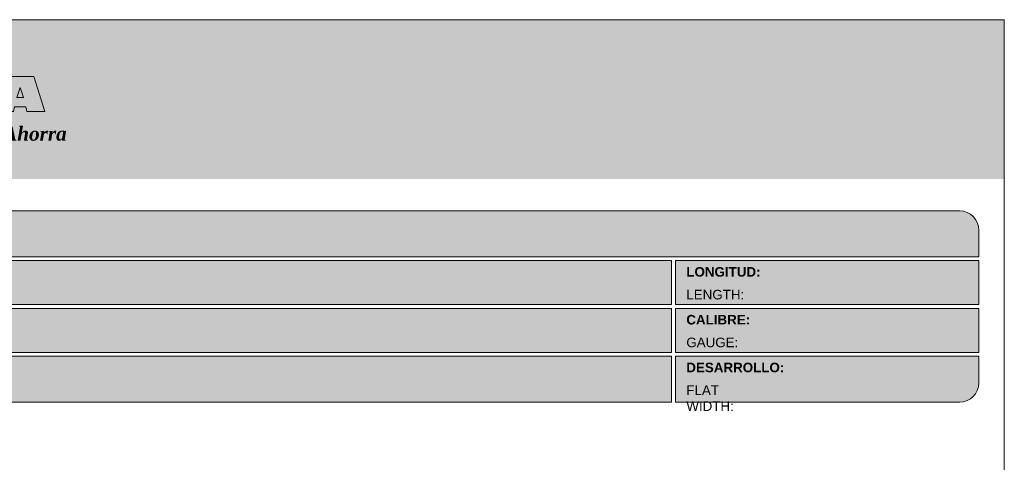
# Model space of a CAD drawing. Header units: millimetres. Extents: x 358.6 to 388.6, y 81.2 to 116.7.
# Tile 2 of 2: x 368.8 to 384.2, y 105.8 to 112.8. Entities that reach past the tile are written whole.
import ezdxf

# ---------------------------------------------------------------- set-up
doc = ezdxf.new("R2010")
doc.units = ezdxf.units.MM
doc.header["$LTSCALE"] = 0.025
doc.layers.get('0').update_dxf_attribs({"lineweight": 5})
doc.layers.add('TEXTO CUADRO DATOS', color=251, linetype='Continuous', lineweight=0)
doc.styles.get("Standard").update_dxf_attribs({"font": 'romand.shx'})

# ---------------------------------------------------------------- blocks, each defined once
blk = doc.blocks.new('LOGO 1')
blk.add_hatch(color=7).paths.add_polyline_path([(362.633524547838, 273.3012676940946), (362.633524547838, 270.8012676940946), (384.2235245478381, 270.8012676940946), (384.2235245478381, 273.3012676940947)])
h = blk.add_hatch(color=7)
h.paths.add_polyline_path([(366.9358659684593, 272.4104305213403), (366.6709453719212, 272.4104305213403), (366.6709453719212, 272.1991139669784), (366.5221127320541, 272.4104305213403), (366.2395855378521, 272.4104305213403), (366.2395855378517, 271.8609844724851), (366.5045061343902, 271.8609844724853), (366.5045061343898, 272.1071001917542), (366.6947223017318, 271.8609844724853), (366.9358659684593, 271.8609844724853)])
h.paths.add_polyline_path([(367.4970415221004, 272.4140725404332, 0.09403921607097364), (367.2339520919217, 272.4140725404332, 0.3497782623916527), (367.0006865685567, 272.2074327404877, 0.09737279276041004), (367.0006865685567, 272.0639822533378, 0.3497782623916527), (367.2339520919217, 271.8573424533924, 0.09403921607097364), (367.4970415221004, 271.8573424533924, 0.3497782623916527), (367.7303070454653, 272.0639822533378, 0.09737279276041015), (367.7303070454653, 272.2074327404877, 0.3497782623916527)])
h.paths.add_polyline_path([(367.2999959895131, 272.2148320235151, -0.3799377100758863), (367.4309976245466, 272.2148320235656, -0.158874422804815), (367.4503779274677, 272.1817168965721, -0.1263576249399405), (367.44577155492, 272.0572845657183, -0.2142742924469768), (367.4126854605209, 272.0188340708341, -0.2226123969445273), (367.318308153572, 272.0188340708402, -0.2142742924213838), (367.2852220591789, 272.0572845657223, -0.1263576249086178), (367.2806156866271, 272.1817168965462, -0.1588744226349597)], flags=16)
h.paths.add_polyline_path([(368.0775589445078, 272.2601931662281), (368.1276424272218, 272.2601931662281, -0.05869489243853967), (368.3904870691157, 272.2278050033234), (368.3904870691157, 272.3881713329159, 0.06395994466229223), (368.1046346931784, 272.4264429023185, 0.04691611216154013), (367.9730899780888, 272.4140725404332, 0.2229690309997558), (367.7857619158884, 272.3139728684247, 0.1654172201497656), (367.7667124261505, 272.182419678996, 0.1952229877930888), (367.8161538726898, 272.1004656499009, 0.07724634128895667), (367.887655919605, 272.0635888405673, 0.08066867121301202), (367.9607834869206, 272.0517133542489), (368.0895714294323, 272.0517133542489, -1), (368.0895714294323, 272.0112218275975), (368.0394879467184, 272.0112218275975, -0.05869489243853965), (367.7766433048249, 272.0436099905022), (367.7766433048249, 271.8832436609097, 0.0639599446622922), (368.0624956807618, 271.8449720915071, 0.04691611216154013), (368.1940403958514, 271.8573424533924, 0.2229690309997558), (368.3813684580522, 271.9574421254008, 0.2091142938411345), (368.391184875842, 272.1225548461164, 0.1301021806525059), (368.3636451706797, 272.1610969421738, 0.09267767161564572), (368.2794744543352, 272.2078261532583, 0.08066867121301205), (368.2063468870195, 272.2197016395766), (368.0775589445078, 272.2197016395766, -1)])
h.paths.add_polyline_path([(369.0017330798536, 272.4104305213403), (368.5686355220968, 272.4104305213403), (368.3963913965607, 271.8609844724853), (368.6811398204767, 271.8609844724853), (368.6958038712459, 271.934277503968), (368.8745647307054, 271.934277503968), (368.8892287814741, 271.8609844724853), (369.1739772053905, 271.8609844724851)])
h.paths.add_polyline_path([(368.7851843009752, 272.2366800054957), (368.8385000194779, 272.0814774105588), (368.7318685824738, 272.0814774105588)], flags=16)
at = {"color": 7}
for points in [[(368.8745647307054, 271.934277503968), (368.8892287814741, 271.8609844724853), (369.1739772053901, 271.8609844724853), (369.0017330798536, 272.4104305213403), (368.5686355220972, 272.4104305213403), (368.3963913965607, 271.8609844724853), (368.6811398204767, 271.8609844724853), (368.6958038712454, 271.934277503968)], [(368.8385000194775, 272.0814774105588), (368.7851843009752, 272.2366800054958), (368.7318685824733, 272.0814774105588)]]:
    blk.add_lwpolyline(points, close=True, dxfattribs=at)
at = {"color": 254, "insert": (366.4315877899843, 271.623287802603), "char_height": 0.22, "width": 5.448476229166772, "attachment_point": 1}
blk.add_mtext('{\\fBookman Old Style|b1|i1|c0|p18;\\C255;Aisla. Protege. Ahorra}', dxfattribs=at)

msp = doc.modelspace()

# ---------------------------------------------------------------- hatches: boundary and pattern name
msp.add_hatch(color=253).paths.add_polyline_path([(383.823524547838, 109.0467079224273), (383.8235245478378, 109.4667079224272, 0.4142135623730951), (383.5235245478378, 109.7667079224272), (363.3335245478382, 109.7667079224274, 0.4142135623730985), (363.0335245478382, 109.4667079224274), (363.0335245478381, 109.0467079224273)])
h = msp.add_hatch(color=253)
h.paths.add_polyline_path([(363.0335245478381, 108.9867079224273), (363.0335245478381, 108.2967079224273), (379.0030160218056, 108.2967079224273), (379.003016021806, 108.9867079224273)])
h.paths.add_polyline_path([(379.0030160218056, 107.5467079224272), (379.0030160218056, 108.2367079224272), (363.0335245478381, 108.2367079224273), (363.0335245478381, 107.5467079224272)])
h.paths.add_polyline_path([(379.003016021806, 106.7667079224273), (379.0030160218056, 107.4867079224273), (363.0335245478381, 107.4867079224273), (363.0335245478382, 107.0667079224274, 0.4142135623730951), (363.3335245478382, 106.7667079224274)])
h.paths.add_polyline_path([(379.063016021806, 107.4867079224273), (379.063016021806, 106.7667079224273), (383.5235245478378, 106.7667079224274, 0.4142135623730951), (383.8235245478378, 107.0667079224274), (383.823524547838, 107.4867079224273)])
h.paths.add_polyline_path([(379.063016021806, 108.2367079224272), (379.063016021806, 107.5467079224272), (383.823524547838, 107.5467079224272), (383.823524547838, 108.2367079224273)])
h.paths.add_polyline_path([(379.063016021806, 108.9867079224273), (379.063016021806, 108.2967079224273), (383.823524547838, 108.2967079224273), (383.823524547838, 108.9867079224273)])

# ---------------------------------------------------------------- linework, layer by layer
at = {"color": 253}
for p, q in [((363.3335245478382, 109.7667079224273), (383.5235245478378, 109.7667079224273)), ((383.823524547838, 109.4667079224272), (383.823524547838, 109.0467079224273)), ((363.0335245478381, 109.0467079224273), (383.823524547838, 109.0467079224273)), ((363.0335245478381, 108.9867079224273), (379.0030160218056, 108.9867079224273)), ((379.0030160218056, 108.2967079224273), (379.003016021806, 108.9867079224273)), ((379.063016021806, 108.9867079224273), (383.823524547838, 108.9867079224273)), ((379.063016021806, 108.2967079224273), (379.063016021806, 108.9867079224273)), ((383.823524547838, 108.9867079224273), (383.823524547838, 108.2967079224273)), ((363.0335245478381, 108.2967079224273), (379.0030160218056, 108.2967079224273)), ((379.063016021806, 108.2967079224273), (383.823524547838, 108.2967079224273)), ((363.0335245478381, 108.2367079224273), (379.0030160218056, 108.2367079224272)), ((379.0030160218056, 107.5467079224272), (379.0030160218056, 108.2367079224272)), ((379.063016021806, 108.2367079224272), (383.823524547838, 108.2367079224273)), ((379.063016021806, 107.5467079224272), (379.063016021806, 108.2367079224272)), ((383.823524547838, 108.2367079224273), (383.823524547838, 107.5467079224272)), ((363.0335245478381, 107.5467079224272), (379.0030160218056, 107.5467079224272)), ((379.063016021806, 107.5467079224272), (383.823524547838, 107.5467079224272)), ((363.0335245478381, 107.4867079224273), (379.003016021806, 107.4867079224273)), ((379.003016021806, 106.7667079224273), (379.0030160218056, 107.4867079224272)), ((379.063016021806, 107.4867079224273), (383.823524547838, 107.4867079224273)), ((379.063016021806, 106.7667079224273), (379.063016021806, 107.4867079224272)), ((383.823524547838, 107.4867079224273), (383.823524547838, 107.0667079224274)), ((363.3335245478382, 106.7667079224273), (379.0030160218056, 106.7667079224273)), ((379.063016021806, 106.7667079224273), (383.5235245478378, 106.7667079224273))]:
    msp.add_line(p, q, dxfattribs=at)
at = {"color": 254}
msp.add_lwpolyline([(362.633524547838, 84.82670792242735), (384.2235245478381, 84.82670792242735), (384.2235245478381, 112.7667079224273), (362.633524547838, 112.7667079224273)], close=True, dxfattribs=at)
at = {"color": 253}
for centre, start, end in [((383.5235245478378, 109.4667079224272), 0, 90), ((383.5235245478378, 107.0667079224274), 270, 0)]:
    msp.add_arc(centre, 0.3, start, end, dxfattribs=at)

# ---------------------------------------------------------------- block references
msp.add_blockref('LOGO 1', (0, -160.5345597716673))

# ---------------------------------------------------------------- texts
at = {"layer": 'TEXTO CUADRO DATOS', "char_height": 0.15, "width": 0.003231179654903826, "attachment_point": 1}
for s, insert in [('{\\fArial|b1|i0|c0|p34;LONGITUD:}', (379.235306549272, 108.8852422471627)), ('{\\fArial|b0|i0|c0|p34;LENGTH:}', (379.235306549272, 108.5285691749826)), ('{\\fArial|b1|i0|c0|p34;CALIBRE:}', (379.235306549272, 108.1352422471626)), ('{\\fArial|b0|i0|c0|p34;GAUGE:}', (379.235306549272, 107.7785691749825)), ('{\\fArial|b1|i0|c0|p34;DESARROLLO:}', (379.235306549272, 107.3852422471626)), ('{\\fArial|b0|i0|c0|p34;FLAT WIDTH:}', (379.235306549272, 107.0285691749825))]:
    msp.add_mtext(s, dxfattribs=dict(at, insert=insert))

doc.saveas('drawing.dxf')
